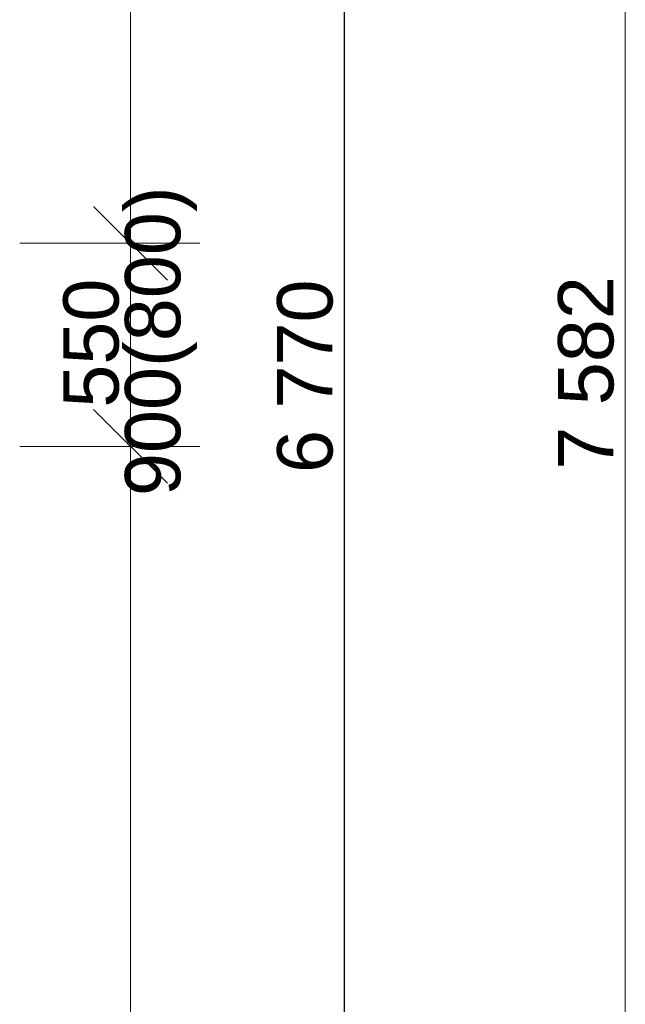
# Model space of a CAD drawing. Header units: millimetres. Extents: x -24674 to 2959, y -2688 to 20653.
# Tile 113 of 161: x 609 to 2249, y 2438 to 5105. Entities that reach past the tile are written whole.
import ezdxf

# ---------------------------------------------------------------- set-up
doc = ezdxf.new("R2010")
doc.units = ezdxf.units.MM
doc.header["$MEASUREMENT"] = 0
doc.layers.add('9._POHLED ZÁPADNÍ_1_Kóty - SP', color=7, linetype='Continuous')
doc.layers.add('9._POHLED ZÁPADNÍ_1_Nové_Kóty - SP', color=7, linetype='Continuous')
doc.styles.add('GENEROVANÝ_STYL_2', font='txt')

msp = doc.modelspace()

# ---------------------------------------------------------------- linework, layer by layer
at = {"layer": '9._POHLED ZÁPADNÍ_1_Kóty - SP', "color": 154, "linetype": 'Continuous', "lineweight": 13}
for p, q in [((909.3, 4499.1), (909.3, 7933.1)), ((2248.6, 351.5), (2248.6, 7933.1)), ((809.3, 4599.1), (1009.3, 4399.1)), ((1096.8, 4499.1), (609.3, 4499.1)), ((909.3, 3949.1), (909.3, 4499.1)), ((809.3, 4049.1), (1009.3, 3849.1)), ((1096.8, 3949.1), (609.3, 3949.1)), ((909.3, 351.5), (909.3, 3949.1))]:
    msp.add_line(p, q, dxfattribs=at)
at = {"layer": '9._POHLED ZÁPADNÍ_1_Nové_Kóty - SP', "color": 1, "linetype": 'Continuous', "lineweight": 25}
msp.add_line((1488.1, 754.5), (1488.1, 7524.2), dxfattribs=at)

# ---------------------------------------------------------------- texts
at = {"layer": '9._POHLED ZÁPADNÍ_1_Kóty - SP', "color": 154, "linetype": 'Continuous', "lineweight": 13, "char_height": 150, "attachment_point": 7, "rotation": 90, "style": 'GENEROVANÝ_STYL_2'}
for s, insert, width in [('\\A1;{\\pql;\\fArial|b0|i0|c0|p38;900(800)}', (1089.3, 3814.6), 820.115), ('\\A1;{\\pql;\\fArial|b0|i0|c0|p38;550}', (879.3, 4053.9), 341.487), ('\\A1;{\\pql;\\fArial|b0|i0|c0|p38;7\xa0582}', (2218.6, 3885.9), 512.914)]:
    msp.add_mtext(s, dxfattribs=dict(at, insert=insert, width=width))
at = {"layer": '9._POHLED ZÁPADNÍ_1_Kóty - SP', "color": 1, "linetype": 'Continuous', "lineweight": 25, "insert": (1458.1, 3876.9), "char_height": 150, "width": 512.914, "attachment_point": 7, "rotation": 90, "style": 'GENEROVANÝ_STYL_2'}
msp.add_mtext('\\A1;{\\pql;\\fArial|b0|i0|c0|p38;6\xa0770}', dxfattribs=at)

doc.saveas('drawing.dxf')
